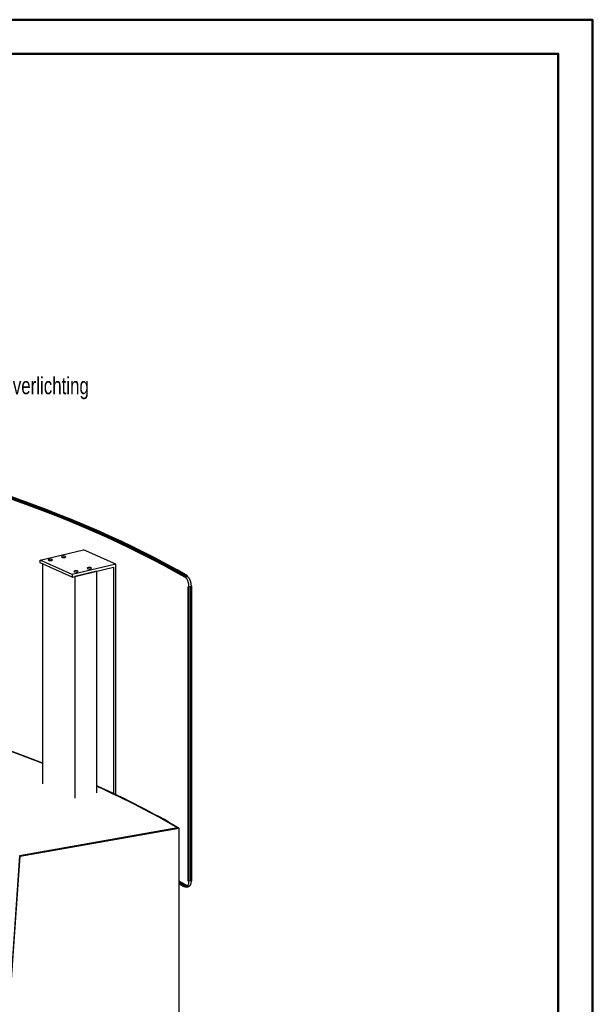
# Model space of a CAD drawing. Extents: x -4471 to 629, y 1975 to 5538.
# Tile 41 of 41: x -421 to 629, y 3735 to 5538. Entities that reach past the tile are written whole.
import ezdxf

# ---------------------------------------------------------------- set-up
doc = ezdxf.new("R2010")
doc.units = 0
doc.header["$MEASUREMENT"] = 0
doc.linetypes.add('DASHDOT', pattern=[8.5, 4, -2, 0.5, -2])
doc.layers.get('0').update_dxf_attribs({"linetype": 'CONTINUOUS'})
doc.layers.add('LE_ALL', color=7, linetype='CONTINUOUS', lineweight=50)
doc.layers.add('LE_MIDDLE', color=7, linetype='CONTINUOUS')
doc.layers.add('TXT_ALL', color=7, linetype='CONTINUOUS')

msp = doc.modelspace()

# ---------------------------------------------------------------- linework, layer by layer
for p, q in [((-244.6, 4540.5), (-303.5, 4566.7)), ((-324.3, 4521.8), (-383.1, 4548)), ((-378.3, 4138.5), (-378.3, 4541.1)), ((-279, 4527.7), (-319.5, 4518.2)), ((-279, 4121.8), (-279, 4527.7)), ((-248.7, 4534.9), (-248.7, 4120.6)), ((-319.5, 4518.2), (-319.5, 4112.3)), ((-420.7, 4006.2), (-131.4, 4057.7)), ((-131.4, 4057.7), (-420.7, 4006.2)), ((-420.7, 4006.2), (-455.7, 3508)), ((-454.7, 3507.4), (-419.7, 4005.6)), ((-419.7, 4005.6), (-420.7, 4006.2))]:
    msp.add_line(p, q)
for points in [[(-324.3, 4517.1), (-383.1, 4543.2), (-383.1, 4548), (-303.5, 4566.7)], [(-244.6, 4118.7), (-244.6, 4540.5), (-324.3, 4521.8), (-324.3, 4517.1), (-248.7, 4534.9)], [(-419.7, 4005.6), (-128.7, 4057.4), (-129.7, 4058)], [(-128.7, 4057.4), (-128.7, 3466), (-181.3, 3456.7), (-454.7, 3479), (-455.7, 3479.6)]]:
    msp.add_lwpolyline(points)
for centre, major_axis, start_param, end_param in [((-364.3, 4548.4), (4, 0), 0, 3.141593), ((-364.3, 4548.4), (4, 0), 3.141593, 6.283185), ((-340.1, 4554.1), (4, 0), 6.283185, 9.424778), ((-340.1, 4554.1), (4, 0), 3.141593, 6.283185), ((-317.3, 4527.4), (4, 0), 0, 3.141593), ((-317.3, 4527.4), (4, 0), 3.141593, 6.283185), ((-293, 4533.2), (4, 0), 0, 3.141593), ((-293, 4533.2), (4, 0), 3.141593, 6.283185), ((-2207.5, 3687.6), (2372, 0), 0.690106, 1.058281), ((-2207.5, 3687.6), (2370, 0), 0.689084, 1.057806), ((-2207.5, 3687.6), (2370, 0), 0.689084, 1.057806), ((-2207.5, 3687.6), (2372, 0), 0.503328, 0.621464), ((-2207.5, 3687.6), (2370, 0), 0.503329, 0.620284), ((-2207.5, 3687.6), (2370, 0), 0.503329, 0.620284)]:
    msp.add_ellipse(centre, major_axis=major_axis, ratio=0.323677, start_param=start_param, end_param=end_param)
at = {"layer": 'LE_ALL'}
for p, q in [((-111, 3960), (-111, 4499.3)), ((-106.6, 3960.8), (-106.6, 4500.1)), ((-111.2, 3950.3), (-115.6, 3949.5))]:
    msp.add_line(p, q, dxfattribs=at)
at = {"layer": 'LE_ALL', "color": 10}
for points in [[(-4471.2, 1975.4), (628.8, 1975.4), (628.8, 5537.9), (-4471.2, 5537.9), (-4471.2, 1975.4)], [(-4408.7, 2037.9), (566.3, 2037.9), (566.3, 5475.4), (-4408.7, 5475.4), (-4408.7, 2037.9)]]:
    msp.add_lwpolyline(points, dxfattribs=at)
at = {"layer": 'LE_ALL'}
for centre, major_axis, start_param, end_param in [((-2207.5, 4140.9), (2396.9, 0), 0.508431, 2.529848), ((-2207.5, 4140.9), (2391.9, 0), 0.508444, 2.529835), ((-2207.5, 3573.2), (2396.9, 0), 0.508431, 0.521057), ((-2207.5, 3573.2), (2391.9, 0), 0.508444, 0.517403)]:
    msp.add_ellipse(centre, major_axis=major_axis, ratio=0.323677, start_param=start_param, end_param=end_param, dxfattribs=at)
at = {"layer": 'LE_MIDDLE', "color": 1, "linetype": 'DASHDOT'}
for p, q in [((-118.2, 4517.7), (-113.8, 4518.5)), ((-111, 4499.3), (-106.6, 4500.1)), ((-113.8, 3950.8), (-118.2, 3950)), ((-106.6, 3960.8), (-111, 3960))]:
    msp.add_line(p, q, dxfattribs=at)
for points in [[(-118.2, 4517.7), (-118, 4517.6), (-117.9, 4517.5), (-117.7, 4517.4), (-117.6, 4517.4), (-117.5, 4517.2), (-117.3, 4517.1), (-117.1, 4516.9), (-117.1, 4516.9), (-116.9, 4516.7), (-116.7, 4516.5), (-116.5, 4516.3), (-116.5, 4516.3), (-116.3, 4516.1), (-116.1, 4515.9), (-115.9, 4515.7), (-115.7, 4515.5), (-115.6, 4515.2), (-115.4, 4515), (-115.2, 4514.7), (-115, 4514.4), (-114.9, 4514.2), (-114.7, 4513.9), (-114.5, 4513.6), (-114.3, 4513.2), (-114.3, 4513.1), (-114.1, 4512.8), (-113.9, 4512.5), (-113.7, 4512.1), (-113.7, 4512), (-113.5, 4511.6), (-113.4, 4511.3), (-113.2, 4510.9), (-113.2, 4510.8), (-113, 4510.4), (-112.9, 4510), (-112.7, 4509.6), (-112.7, 4509.5), (-112.5, 4509.1), (-112.4, 4508.7), (-112.3, 4508.2), (-112.1, 4507.8), (-112, 4507.3), (-111.9, 4506.8), (-111.8, 4506.4), (-111.7, 4505.9), (-111.6, 4505.4), (-111.5, 4505), (-111.4, 4504.5), (-111.3, 4504), (-111.3, 4503.5), (-111.2, 4503.1), (-111.1, 4502.6), (-111.1, 4502.1), (-111.1, 4501.7), (-111, 4501.2), (-111, 4500.7), (-111, 4500.3), (-111, 4499.8), (-111, 4499.3), (-111, 4499.3)], [(-113.8, 4518.5), (-113.7, 4518.4), (-113.5, 4518.3), (-113.3, 4518.2), (-113.3, 4518.1), (-113.1, 4518), (-112.9, 4517.9), (-112.7, 4517.7), (-112.7, 4517.7), (-112.5, 4517.5), (-112.3, 4517.3), (-112.1, 4517.1), (-112.1, 4517.1), (-111.9, 4516.9), (-111.7, 4516.7), (-111.5, 4516.5), (-111.4, 4516.2), (-111.2, 4516), (-111, 4515.7), (-110.8, 4515.5), (-110.6, 4515.2), (-110.5, 4515), (-110.3, 4514.7), (-110.1, 4514.3), (-109.9, 4514), (-109.9, 4513.9), (-109.7, 4513.6), (-109.5, 4513.2), (-109.3, 4512.9), (-109.3, 4512.8), (-109.1, 4512.4), (-109, 4512), (-108.8, 4511.7), (-108.8, 4511.6), (-108.6, 4511.2), (-108.5, 4510.8), (-108.3, 4510.4), (-108.3, 4510.3), (-108.2, 4509.9), (-108, 4509.5), (-107.9, 4509), (-107.8, 4508.5), (-107.6, 4508.1), (-107.5, 4507.6), (-107.4, 4507.2), (-107.3, 4506.7), (-107.2, 4506.2), (-107.1, 4505.7), (-107, 4505.3), (-106.9, 4504.8), (-106.9, 4504.3), (-106.8, 4503.9), (-106.8, 4503.4), (-106.7, 4502.9), (-106.7, 4502.4), (-106.6, 4502), (-106.6, 4501.5), (-106.6, 4501), (-106.6, 4500.6), (-106.6, 4500.1), (-106.6, 4500.1)], [(-111, 3960), (-111, 3959.5), (-111, 3959.1), (-111, 3958.7), (-111, 3958.6), (-111, 3958.2), (-111, 3957.8), (-111.1, 3957.4), (-111.1, 3957.3), (-111.1, 3956.9), (-111.2, 3956.6), (-111.2, 3956.2), (-111.3, 3956.1), (-111.3, 3955.7), (-111.4, 3955.4), (-111.4, 3955.1), (-111.5, 3954.8), (-111.6, 3954.5), (-111.7, 3954.2), (-111.8, 3953.9), (-111.9, 3953.6), (-111.9, 3953.4), (-112.1, 3953.1), (-112.2, 3952.9), (-112.3, 3952.6), (-112.4, 3952.4), (-112.5, 3952.2), (-112.5, 3952), (-112.6, 3951.9), (-112.7, 3951.7), (-112.9, 3951.5), (-113, 3951.3), (-113, 3951.3), (-113.1, 3951.1), (-113.3, 3951), (-113.4, 3950.8), (-113.4, 3950.8), (-113.5, 3950.6), (-113.7, 3950.5), (-113.8, 3950.4), (-113.9, 3950.3), (-114, 3950.2), (-114.2, 3950.1), (-114.3, 3950), (-114.4, 3949.9), (-114.5, 3949.8), (-114.7, 3949.8), (-114.8, 3949.7), (-115, 3949.6), (-115.1, 3949.6), (-115.2, 3949.5), (-115.4, 3949.5), (-115.5, 3949.5), (-115.6, 3949.5), (-115.7, 3949.4), (-115.9, 3949.4), (-116, 3949.4), (-116, 3949.4), (-116.2, 3949.4), (-116.3, 3949.4), (-116.5, 3949.4), (-116.6, 3949.5), (-116.8, 3949.5), (-116.9, 3949.5), (-117.1, 3949.6), (-117.3, 3949.6), (-117.4, 3949.7), (-117.6, 3949.7), (-117.7, 3949.8), (-117.9, 3949.9), (-118, 3949.9), (-118.2, 3950)], [(-111.2, 3950.3), (-111.3, 3950.2), (-111.5, 3950.2), (-111.6, 3950.2), (-111.7, 3950.2), (-111.8, 3950.2), (-112, 3950.2), (-112.1, 3950.2), (-112.3, 3950.2), (-112.4, 3950.3), (-112.6, 3950.3), (-112.7, 3950.3), (-112.9, 3950.4), (-113, 3950.4), (-113.2, 3950.5), (-113.4, 3950.6), (-113.5, 3950.6), (-113.7, 3950.7), (-113.8, 3950.8)], [(-106.6, 3960.8), (-106.6, 3960.3), (-106.6, 3959.9), (-106.6, 3959.5), (-106.6, 3959.4), (-106.6, 3959), (-106.7, 3958.6), (-106.7, 3958.2), (-106.7, 3958.1), (-106.8, 3957.7), (-106.8, 3957.3), (-106.9, 3957), (-106.9, 3956.9), (-106.9, 3956.5), (-107, 3956.2), (-107.1, 3955.9), (-107.1, 3955.6), (-107.2, 3955.3), (-107.3, 3955), (-107.4, 3954.7), (-107.5, 3954.4), (-107.6, 3954.2), (-107.7, 3953.9), (-107.8, 3953.6), (-107.9, 3953.4), (-108, 3953.2), (-108.1, 3952.9), (-108.2, 3952.8), (-108.2, 3952.7), (-108.3, 3952.5), (-108.5, 3952.3), (-108.6, 3952.1), (-108.6, 3952.1), (-108.7, 3951.9), (-108.9, 3951.7), (-109, 3951.6), (-109, 3951.5), (-109.2, 3951.4), (-109.3, 3951.3), (-109.4, 3951.2), (-109.5, 3951.1), (-109.7, 3951), (-109.8, 3950.9), (-109.9, 3950.8), (-110, 3950.7), (-110.2, 3950.6), (-110.3, 3950.5), (-110.4, 3950.5), (-110.6, 3950.4), (-110.7, 3950.4), (-110.9, 3950.3), (-111, 3950.3), (-111.1, 3950.3), (-111.2, 3950.3)]]:
    msp.add_lwpolyline(points, dxfattribs=at)

# ---------------------------------------------------------------- texts
at = {"layer": 'TXT_ALL', "color": 4, "width": 0.741}
msp.add_text('LED verlichting', height=31.25, dxfattribs=at).set_placement((-502.1, 4852))

doc.saveas('drawing.dxf')
